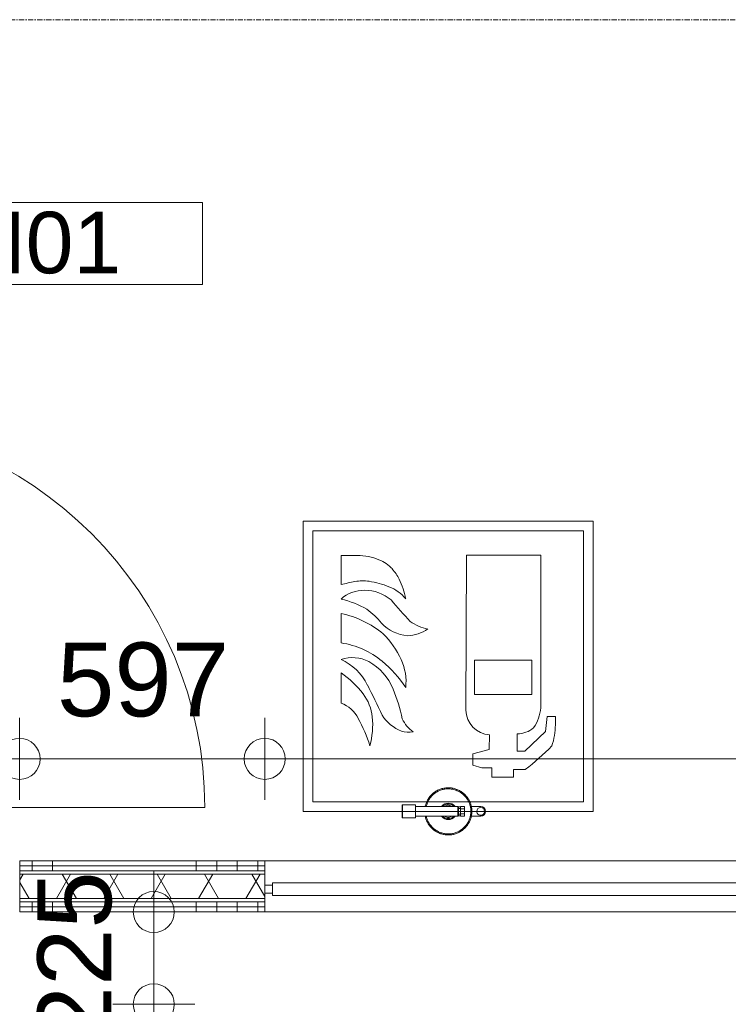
# Model space of a CAD drawing. Header units: millimetres. Extents: x 522 to 75900, y -25803 to 58941.
# Tile 109 of 134: x 44515 to 46243, y 20200 to 22600. Entities that reach past the tile are written whole.
import ezdxf

# ---------------------------------------------------------------- set-up
doc = ezdxf.new("R2010")
doc.units = ezdxf.units.MM
for name, pattern in [('Dash', [6.35, 3.175, -3.175]), ('Dot', [4.7625, 0, -4.7625]), ('Grid Line', [22.225, 12.7, -3.175, 3.175, -3.175])]:
    doc.linetypes.add(name, pattern=pattern)
for name, color, linetype, lineweight in [('00_Algemeen', 7, 'Dot', 9), ('00_Algemeen-100', 7, 'Continuous', 9), ('22_Metselwerk', 7, 'Continuous', 9), ('30_Kozijnen-ramen-deuren', 7, 'Continuous', 9), ('34_Beglazing', 7, 'Continuous', 18)]:
    doc.layers.add(name, color=color, linetype=linetype, lineweight=lineweight)
doc.layers.add('51_Binnenriolering', color=7, linetype='Continuous', lineweight=18, true_color=0x7f7f7f)
doc.styles.add('Arial', font='arial.ttf', dxfattribs={"height": 180})
doc.styles.add('Arial_3', font='arial.ttf', dxfattribs={"height": 150})
doc.dimstyles.new('1_8mm_continuous_mm_zwart', dxfattribs={"dimscale": 304.8, "dimtxt": 183.646692, "dimasz": 0.328084, "dimexe": 0.328084, "dimexo": 0.0625, "dimgap": 0.164042, "dimtad": 1, "dimdec": 0, "dimzin": 0, "dimdsep": 46, "dimtxsty": 'Arial', "dimblk1": 'DOTBLANK', "dimblk2": 'DOTBLANK', "dimsah": 1, "dimcen": 0.09, "dimdle": 0.328084, "dimazin": 0, "dimtfac": 1, "dimtdec": 4, "dimtix": 1, "dimtmove": 0, "dimatfit": 3, "dimfxl": 0.328084, "dimfxlon": 1, "dimtvp": 1, "dimtolj": 1, "dimtzin": 0, "dimarcsym": 2})
doc.dimstyles.new('1_8mm_continuous_mm_zwart_3', dxfattribs={"dimscale": 304.8, "dimtxt": 183.646692, "dimasz": 0.328084, "dimexe": 0.328084, "dimexo": 0.0625, "dimgap": 0.164042, "dimtad": 1, "dimdec": 0, "dimzin": 0, "dimdsep": 46, "dimtxsty": 'Arial', "dimblk1": 'DOTBLANK', "dimblk2": 'DOTBLANK', "dimsah": 1, "dimcen": 0.09, "dimdle": 0.328084, "dimazin": 0, "dimtfac": 1, "dimtdec": 4, "dimtix": 1, "dimtmove": 0, "dimatfit": 3, "dimfxl": 0.328084, "dimfxlon": 1, "dimtvp": 1, "dimtolj": 1, "dimtzin": 0, "dimarcsym": 2})
pattern_1 = [(270, (48595.25, 20550), (500, -3e-11), []), (270, (48545.25, 20550), (500, -3e-11), []), (270, (48495.25, 20550), (500, -3e-11), []), (270, (48445.25, 20550), (500, -3e-11), [])]

# ---------------------------------------------------------------- blocks, each defined once
blk = doc.blocks.new('NLRS_59_PF_UN_sproeischuimblusser_FS2_Ajax - BR1_Sproeischuimblusser_fs2 A_B_F vorstvrij-6259763-100 - Plattegrond - Begane grond')
at = {"layer": '51_Binnenriolering'}
for p, q in [((-55.7, 12), (-79, 12)), ((-39.8, 5.7), (-39.8, 11.5)), ((-39.8, 11.5), (-30, 11.5)), ((-39.8, -5.8), (-39.8, 5.7)), ((-39.8, 5.7), (-30, 5.7)), ((-24.7, 11), (-30, 11)), ((-30, 5.7), (-30, 11)), ((-23.7, 6.9), (-30, 6.9)), ((-30, 5.7), (-30, 4.4)), ((-30, 0), (-30, 5.5)), ((-24.7, 10.6), (-24.7, 0)), ((-24.7, 0), (-24.7, -10.6)), ((-24.3, 12), (-24.3, -12)), ((-24.3, 12), (-24.3, -12)), ((-23.9, 12), (-24.3, 12)), ((-24.3, 12), (-23.7, 12)), ((-24.3, -12), (-24.3, 12)), ((-23.7, 12), (79.5, 12)), ((-23.7, 12), (-23.7, -12)), ((79.5, 15.8), (106.5, 15.8)), ((79.5, -15.9), (79.5, 15.8)), ((106.5, 15.8), (111.4, 15.8)), ((111.1, 15.8), (112.2, 15.8)), ((111.4, -15.9), (111.4, 15.8)), ((112.3, -15.9), (112.3, 15.8)), ((112.3, 15.8), (112.3, 15.8)), ((-79, -12), (-55.7, -12)), ((-39.8, -11.6), (-39.8, -5.8)), ((-39.8, -5.8), (-30, -5.8)), ((-30, -11.6), (-39.8, -11.6)), ((-30, -5.5), (-30, 0)), ((-30, -4.4), (-30, -5.8)), ((-30, -11), (-30, -5.9)), ((-30, -7.1), (-23.7, -7.1)), ((-30, -11), (-24.7, -11)), ((-23.7, -12), (-24.3, -12)), ((-24.3, -12), (-23.9, -12)), ((79.5, -12), (-23.7, -12)), ((106.5, -15.9), (79.5, -15.9)), ((111.4, -15.9), (106.5, -15.9)), ((112.2, -15.9), (111.1, -15.9)), ((112.3, -15.9), (112.3, -15.9))]:
    blk.add_line(p, q, dxfattribs=at)
at = {"layer": '51_Binnenriolering', "flags": 128}
for points in [[(56.2, 12), (55.9, 13.7), (55.3, 15.9), (54.6, 18.1), (53.8, 20.3), (53, 22.4), (52, 24.5), (51, 26.6), (49.9, 28.6), (48.7, 30.5), (47.5, 32.5), (46.1, 34.3), (44.7, 36.2), (43.2, 37.9), (41.7, 39.6), (40.1, 41.2), (38.4, 42.8), (36.6, 44.3), (34.8, 45.7), (33, 47.1), (31.1, 48.4), (29.1, 49.6), (27.1, 50.7), (25.1, 51.8), (23, 52.7), (20.8, 53.6), (18.7, 54.4), (16.5, 55.1), (14.3, 55.7), (12, 56.2), (9.8, 56.7), (7.5, 57), (5.2, 57.3), (2.9, 57.4), (0.6, 57.5), (-1.7, 57.5), (-4, 57.4), (-6.3, 57.2), (-8.5, 56.9), (-10.8, 56.5), (-13.1, 56), (-15.3, 55.4), (-17.5, 54.8), (-19.7, 54), (-21.8, 53.2), (-23.9, 52.3), (-26, 51.3), (-28, 50.2), (-30, 49), (-32, 47.8), (-33.8, 46.5), (-35.7, 45.1), (-37.4, 43.6), (-39.2, 42.1), (-40.8, 40.5), (-42.4, 38.8), (-43.9, 37.1), (-45.4, 35.3), (-46.7, 33.5), (-48, 31.6), (-49.3, 29.6), (-50.4, 27.6), (-51.5, 25.6), (-52.5, 23.5), (-53.4, 21.4), (-54.2, 19.3), (-54.9, 17.1), (-55.5, 14.9), (-56.1, 12.6), (-56.6, 10.4), (-56.9, 8.1), (-57.2, 5.8), (-57.4, 3.5), (-57.5, 1.2), (-57.5, 0)], [(53.4, 13.1), (52.9, 15.2), (52.2, 17.3), (51.5, 19.4), (50.7, 21.4), (49.8, 23.4), (48.8, 25.4), (47.7, 27.3), (46.6, 29.2), (45.4, 31.1), (44.1, 32.8), (42.8, 34.6), (41.3, 36.3), (39.9, 37.9), (38.3, 39.5), (36.7, 41), (35, 42.4), (33.3, 43.8), (31.5, 45.1), (29.7, 46.3), (27.8, 47.4), (25.9, 48.5), (24, 49.5), (22, 50.4), (19.9, 51.3), (17.9, 52), (15.8, 52.7), (13.6, 53.3), (11.5, 53.8), (9.3, 54.2), (7.2, 54.5), (5, 54.8), (2.8, 54.9), (0.6, 55), (-1.6, 55), (-3.8, 54.9), (-6, 54.7), (-8.2, 54.4), (-10.3, 54), (-12.5, 53.6), (-14.6, 53), (-16.7, 52.4), (-18.8, 51.7), (-20.9, 50.9), (-22.9, 50), (-24.9, 49.1), (-26.8, 48), (-28.7, 46.9), (-30.6, 45.7), (-32.4, 44.5), (-34.1, 43.1), (-35.8, 41.7), (-37.5, 40.3), (-39, 38.7), (-40.6, 37.2), (-42, 35.5), (-43.4, 33.8), (-44.7, 32), (-46, 30.2), (-47.1, 28.4), (-48.2, 26.4), (-49.2, 24.5), (-50.2, 22.5), (-51, 20.5), (-51.8, 18.4), (-52.5, 16.3), (-53.1, 14.2), (-53.7, 12.1), (-54.1, 9.9), (-54.4, 7.8), (-54.7, 5.6), (-54.9, 3.4), (-55, 1.2), (-55, 0)], [(-57.5, 0), (-57.5, -2.3), (-57.3, -4.6), (-57.1, -6.9), (-56.8, -9.2), (-56.4, -11.4), (-55.9, -13.7), (-55.3, -15.9), (-54.6, -18.1), (-53.8, -20.3), (-53, -22.4), (-52, -24.5), (-51, -26.6), (-49.9, -28.6), (-48.7, -30.5), (-47.5, -32.5), (-46.1, -34.3), (-44.7, -36.2), (-43.2, -37.9), (-41.7, -39.6), (-40.1, -41.2), (-38.4, -42.8), (-36.6, -44.3), (-34.8, -45.7), (-33, -47.1), (-31.1, -48.4), (-29.1, -49.6), (-27.1, -50.7), (-25.1, -51.8), (-23, -52.7), (-20.8, -53.6), (-18.7, -54.4), (-16.5, -55.1), (-14.3, -55.7), (-12, -56.2), (-9.8, -56.7), (-7.5, -57), (-5.2, -57.3), (-2.9, -57.4), (-0.6, -57.5), (1.7, -57.5), (4, -57.4), (6.3, -57.2), (8.5, -56.9), (10.8, -56.5), (13.1, -56), (15.3, -55.4), (17.5, -54.8), (19.7, -54), (21.8, -53.2), (23.9, -52.3), (26, -51.3), (28, -50.2), (30, -49), (32, -47.8), (33.8, -46.5), (35.7, -45.1), (37.4, -43.6), (39.2, -42.1), (40.8, -40.5), (42.4, -38.8), (43.9, -37.1), (45.4, -35.3), (46.7, -33.5), (48, -31.6), (49.3, -29.6), (50.4, -27.6), (51.5, -25.6), (52.5, -23.5), (53.4, -21.4), (54.2, -19.3), (54.9, -17.1), (55.5, -14.9), (56.1, -12.6)], [(-55, 0), (-55, -2.2), (-54.8, -4.4), (-54.6, -6.6), (-54.3, -8.8), (-53.9, -10.9), (-53.4, -13.1), (-52.9, -15.2), (-52.2, -17.3), (-51.5, -19.4), (-50.7, -21.4), (-49.8, -23.4), (-48.8, -25.4), (-47.7, -27.3), (-46.6, -29.2), (-45.4, -31.1), (-44.1, -32.8), (-42.8, -34.6), (-41.3, -36.3), (-39.9, -37.9), (-38.3, -39.5), (-36.7, -41), (-35, -42.4), (-33.3, -43.8), (-31.5, -45.1), (-29.7, -46.3), (-27.8, -47.4), (-25.9, -48.5), (-24, -49.5), (-22, -50.4), (-19.9, -51.3), (-17.9, -52), (-15.8, -52.7), (-13.6, -53.3), (-11.5, -53.8), (-9.3, -54.2), (-7.2, -54.5), (-5, -54.8), (-2.8, -54.9), (-0.6, -55), (1.6, -55), (3.8, -54.9), (6, -54.7), (8.2, -54.4), (10.3, -54), (12.5, -53.6), (14.6, -53), (16.7, -52.4), (18.8, -51.7), (20.9, -50.9), (22.9, -50), (24.9, -49.1), (26.8, -48), (28.7, -46.9), (30.6, -45.7), (32.4, -44.5), (34.1, -43.1), (35.8, -41.7), (37.5, -40.3), (39, -38.7), (40.6, -37.2), (42, -35.5), (43.4, -33.8), (44.7, -32), (46, -30.2), (47.1, -28.4), (48.2, -26.4), (49.2, -24.5), (50.2, -22.5), (51, -20.5), (51.8, -18.4), (52.5, -16.3), (53.1, -14.2), (53.7, -12.1)]]:
    blk.add_lwpolyline(points, dxfattribs=at)
at = {"layer": '51_Binnenriolering'}
for centre, radius, start, end in [((0, 0), 55, 31.0749, 64.2857), ((0, 0), 55, 121.3141, 128.5714), ((-79, 0), 12, 90, 270), ((-79, 0), 9.6, 360, 180), ((-79, 0), 9.6, 180, 360), ((0, 0), 57, 167.8468, 175.4524), ((0, 0), 20, 38.1838, 141.8162), ((0, 0), 17.8, 42.4521, 135.5836), ((0, 0), 14.8, 59.1784, 118.1936), ((0, 0), 14.8, 83.8486, 97.5517), ((0, 0), 57, 184.5476, 192.1532), ((0, 0), 20, 218.1838, 321.8162), ((0, 0), 17.8, 224.4616, 317.6359), ((0, 0), 14.8, 242.1454, 300.8652), ((0, 0), 14.8, 262.7156, 276.3651), ((0, 0), 55, 211.0749, 244.2857), ((0, 0), 55, 301.3141, 308.5714)]:
    blk.add_arc(centre, radius, start, end, dxfattribs=at)
blk = doc.blocks.new('FRA-ULC-R12-W-UO_installatie_R20_rvt-1-100 - Plattegrond - Begane grond')
at = {"layer": '00_Algemeen', "color": 8, "linetype": 'Continuous', "lineweight": 18, "true_color": 0x7f7f7f}
for p, q in [((45913.6, 21377.4), (45206.4, 21377.4)), ((45206.4, 21377.4), (45206.4, 20670.3)), ((45913.6, 21377.4), (45206.4, 21377.4)), ((45206.4, 21377.4), (45206.4, 20670.3)), ((45913.6, 20670.3), (45913.6, 21377.4)), ((45913.6, 20670.3), (45913.6, 21377.4)), ((45230, 21353.9), (45230, 20693.9)), ((45890, 21353.9), (45230, 21353.9)), ((45890, 21353.9), (45230, 21353.9)), ((45230, 21353.9), (45230, 20693.9)), ((45890, 20693.9), (45890, 21353.9)), ((45890, 20693.9), (45890, 21353.9)), ((45298.8, 21223.3), (45298.8, 21294.1)), ((45298.8, 21294.1), (45338.6, 21293.9)), ((45604.6, 21294.4), (45602.9, 20916.9)), ((45785.8, 21294.4), (45604.6, 21294.4)), ((45785.8, 20922.8), (45785.8, 21294.4)), ((45785.8, 21282.5), (45785.8, 20922.8)), ((45298.8, 21152.6), (45298.8, 21080.8)), ((45624, 20955.3), (45624, 21038.8)), ((45624, 21038.8), (45763.6, 21038.8)), ((45763.6, 21038.8), (45763.6, 20955.3)), ((45298.8, 21007.7), (45298.8, 20934)), ((45763.6, 20955.3), (45624, 20955.3)), ((45801, 20901.2), (45797, 20865.3)), ((45821, 20901.7), (45801, 20901.2)), ((45821, 20881), (45821, 20901.7)), ((45660.4, 20856.6), (45660, 20821.2)), ((45728.1, 20816.7), (45728.1, 20859.5)), ((45797, 20865.3), (45747, 20816.7)), ((45660, 20821.2), (45620.2, 20810.8)), ((45620.2, 20810.8), (45620.2, 20782.7)), ((45747, 20816.7), (45728.1, 20816.7)), ((45620.2, 20782.7), (45642.2, 20776.5)), ((45642.2, 20776.5), (45666.4, 20776)), ((45666.4, 20776), (45666.4, 20753.3)), ((45719.4, 20753.3), (45719.4, 20772.4)), ((45719.4, 20772.4), (45747.4, 20772.4)), ((45666.4, 20753.3), (45719.4, 20753.3)), ((45230, 20693.9), (45890, 20693.9)), ((45560, 20670.3), (45206.4, 20670.3)), ((45560, 20670.3), (45913.6, 20670.3))]:
    blk.add_line(p, q, dxfattribs=at)
for centre, radius, start, end in [((45337.7, 21150.2), 143.7, 68.22, 89.6653), ((45358.5, 21202.1), 87.9, 42.158, 68.22), ((45344.4, 21189.3), 106.8, 25.9489, 42.158), ((45820.7, 18866), 2414.4, 101.6639, 102.4834), ((45351.7, 21137.8), 94.6, 80.669, 101.6639), ((45329, 20999.8), 234.5, 68.3712, 80.669), ((45377, 21120.8), 104.3, 40.6345, 68.3712), ((45271.3, 21153.8), 188.1, 10.7165, 25.9489), ((45353.8, 21127.6), 81.6, 88.5064, 132.4329), ((45357.4, 21113), 96.1, 49.016, 90.8706), ((45238.1, 20942.6), 252.7, 60.6852, 76.0956), ((46818.1, 22395.7), 1848.7, 220.8878, 223.0605), ((45250.2, 20921.4), 236.3, 50.3414, 78.1285), ((45245.6, 21004.1), 196.7, 39.5094, 53.7918), ((45469, 21195.2), 97.3, 222.6407, 264.9372), ((45529.6, 21217.5), 104.6, 233.47, 259.0923), ((45253.3, 20952.7), 210.9, 24.4727, 45.5488), ((45456.3, 21192.5), 94.3, 272.4634, 304.5546), ((45269.8, 20881.4), 201.6, 50.1543, 81.7109), ((45326.1, 20956.8), 88.3, 62.9147, 108.0051), ((45239.3, 20915.8), 138.5, 27.0333, 64.5341), ((45301.4, 20918.2), 134, 22.062, 61.038), ((45208.1, 20807.5), 297.8, 33.5886, 50.1543), ((45327.1, 20986.3), 129.9, 353.7833, 24.4727), ((45173.3, 20822.7), 223.5, 36.8142, 55.837), ((44196.2, 20366.3), 1317.5, 24.1114, 27.6998), ((45263.7, 20888.4), 111.8, 6.1835, 37.64), ((45006.5, 20800), 451.7, 12.2363, 21.9004), ((45272, 20862.3), 76.6, 27.0072, 69.4925), ((45485, 20961.2), 103.3, 213.2742, 247.6098), ((45665.8, 20919.2), 62.9, 182.0861, 265.0559), ((45685.5, 20930.8), 100.2, 325.515, 355.4113), ((45080.5, 20747.2), 299.8, 16.0245, 29.9768), ((45178.5, 20882.2), 197.2, 344.6565, 5.302), ((45517.2, 20927.4), 76.1, 204.567, 235.7421), ((45673.4, 20880), 147.6, 340.1484, 0.3939), ((45462.6, 20928.5), 65.1, 254.929, 280.4157), ((45729.3, 20918.1), 58.6, 268.8087, 311.3196), ((45442.9, 21181.5), 510, 306.6661, 316.4102)]:
    blk.add_arc(centre, radius, start, end, dxfattribs=at)
at = {"color": 8, "lineweight": 18, "true_color": 0x7f7f7f, "rotation": 180}
blk.add_blockref('NLRS_59_PF_UN_sproeischuimblusser_FS2_Ajax - BR1_Sproeischuimblusser_fs2 A_B_F vorstvrij-6259763-100 - Plattegrond - Begane grond', (45560, 20670.3), dxfattribs=at)
blk = doc.blocks.new('32_QS - 26_47_6825 x 1300mm-8760805-100 - Plattegrond - Begane grond')
at = {"layer": '30_Kozijnen-ramen-deuren', "lineweight": 18}
for p, q in [((-5919.05, 2.75), (-5938.1, 2.75)), ((-5938.1, 2.75), (-5938.1, -16.3)), ((-5919.05, -16.3), (-5919.05, 2.75)), ((-5938.1, -16.3), (-5919.05, -16.3))]:
    blk.add_line(p, q, dxfattribs=at)
at = {"layer": '34_Beglazing'}
for p, q in [((867.85, 8.7), (-5919.05, 8.7)), ((-5919.05, 8.7), (-5919.05, -22.25)), ((-5919.05, -22.25), (867.85, -22.25))]:
    blk.add_line(p, q, dxfattribs=at)
blk = doc.blocks.new('32_d_Binnendeur_PR_Beglaasd - D4-8899255-100 - Plattegrond - Begane grond')
at = {"layer": '34_Beglazing', "lineweight": 9, "true_color": 0xc0c0c0}
h = blk.add_hatch(dxfattribs=at)
h.set_pattern_fill('FP_374', color=9, style=0, pattern_type=2)
h.set_pattern_definition([(315, (-19635.5, 43985.1), (1060.66, 1060.66), []), (315, (-19635.5, 43025.1), (1060.66, 1060.66), []), (315, (-19635.5, 42995.1), (1060.66, 1060.66), []), (315, (-19635.5, 42965.1), (1060.66, 1060.66), []), (315, (-19635.5, 42935.1), (1060.66, 1060.66), []), (315, (-19635.5, 42905.1), (1060.66, 1060.66), []), (315, (-19635.5, 42875.1), (1060.66, 1060.66), []), (315, (-19635.5, 42845.1), (1060.66, 1060.66), [])])
h.paths.add_polyline_path([(1044.5, -34.4), (1044.5, -37.4), (1129.5, -37.4), (1129.5, 22.6), (1074.5, 22.6), (1074.5, 14.6), (1059.5, 14.6), (1059.5, -29.4), (1069.5, -29.4), (1069.5, -34.4)], flags=0)
h.paths.add_polyline_path([(1913.5, -37.4), (1998.5, -37.4), (1998.5, -34.4), (1973.5, -34.4), (1973.5, -29.4), (1983.5, -29.4), (1983.5, 14.6), (1968.5, 14.6), (1968.5, 22.6), (1913.5, 22.6)], flags=0)
at = {"layer": '30_Kozijnen-ramen-deuren'}
for p, q in [((1059.5, 14.6), (1074.5, 14.6)), ((1059.5, -29.4), (1059.5, 14.6)), ((1074.5, 14.6), (1074.5, 22.6)), ((1074.5, 22.6), (1129.5, 22.6)), ((1129.5, 22.6), (1129.5, -37.4)), ((1129.5, 22.6), (1913.5, 22.6)), ((1913.5, -37.4), (1913.5, 22.6)), ((1913.5, 22.6), (1968.5, 22.6)), ((1968.5, 22.6), (1968.5, 14.6)), ((1968.5, 14.6), (1983.5, 14.6)), ((1983.5, 14.6), (1983.5, -29.4)), ((1044.5, -34.4), (1069.5, -34.4)), ((1044.5, -37.4), (1044.5, -34.4)), ((1044.5, -981.4), (1044.5, -37.4)), ((1129.5, -37.4), (1044.5, -37.4)), ((1069.5, -29.4), (1059.5, -29.4)), ((1069.5, -34.4), (1069.5, -29.4)), ((1913.5, -37.4), (1129.5, -37.4)), ((1913.5, -37.4), (1129.5, -37.4)), ((1998.5, -37.4), (1913.5, -37.4)), ((1973.5, -29.4), (1973.5, -34.4)), ((1983.5, -29.4), (1973.5, -29.4)), ((1973.5, -34.4), (1998.5, -34.4)), ((1976.2, -37.4), (1984.3, -37.4)), ((1998.5, -34.4), (1998.5, -37.4))]:
    blk.add_line(p, q, dxfattribs=at)
at = {"layer": '30_Kozijnen-ramen-deuren', "linetype": 'Dash'}
for p, q in [((1074.5, 22.6), (1069.5, 22.6)), ((1913.5, 22.6), (1135, 22.6)), ((1951.9, 22.6), (1959.7, 22.6)), ((1968.5, 22.6), (1973.5, 22.6)), ((1973.5, 22.6), (1968.5, 22.6))]:
    blk.add_line(p, q, dxfattribs=at)
at = {"layer": '30_Kozijnen-ramen-deuren'}
blk.add_arc((1044.5, -37.4), 944, 270, 0, dxfattribs=at)
at = {"layer": '34_Beglazing', "lineweight": 9}
for p, q in [((1129.5, 4.6), (1129.5, 14.6)), ((1129.5, 14.6), (1913.5, 14.6)), ((1913.5, 4.6), (1129.5, 4.6)), ((1913.5, 14.6), (1913.5, 4.6))]:
    blk.add_line(p, q, dxfattribs=at)
blk = doc.blocks.new('00_TAG-WA_wall tag_BAR - Type Mark_7x2-7455557-100 - Plattegrond - Begane grond')
at = {"layer": '00_Algemeen', "linetype": 'Continuous'}
blk.add_hatch(color=256, dxfattribs=at).paths.add_polyline_path([(0, -2), (-1, 0), (1, 0)], flags=0)
for p, q in [((-1, 7), (-1, 0)), ((1, 7), (-1, 7)), ((1, 0), (1, 7)), ((-1, 0), (1, 0)), ((1, 0), (-1, 0)), ((-1, 0), (0, -2)), ((0, -2), (1, 0))]:
    blk.add_line(p, q, dxfattribs=at)
blk = doc.blocks.new('DIMBLOCK330-100 - Plattegrond - Begane grond')
at = {"layer": '00_Algemeen-100', "transparency": 16777216}
for p, q in [((44842.1, 20525), (44842.1, 20200)), ((44942.1, 20425), (44742.1, 20425)), ((44842.1, 20425), (44942.1, 20425)), ((44742.1, 20200), (44942.1, 20200)), ((44842.1, 20200), (44742.1, 20200))]:
    blk.add_line(p, q, dxfattribs=at)
for centre in [(44842.1, 20425), (44842.1, 20200)]:
    blk.add_circle(centre, 50, dxfattribs=at)
at = {"layer": '00_Algemeen-100', "color": 0, "transparency": 16777216, "insert": (44558.4, 20104.8), "char_height": 180, "width": 498.389, "attachment_point": 1, "rotation": 90, "line_spacing_factor": 0.941778, "style": 'Arial'}
blk.add_mtext('225', dxfattribs=at)
blk = doc.blocks.new('_DotBlank')
at = {"color": 0, "linetype": 'ByBlock', "lineweight": -2}
blk.add_line((-0.5, 0), (-1, 0), dxfattribs=at)
blk.add_circle((0, 0), 0.5, dxfattribs=at)
blk = doc.blocks.new('DIMBLOCK331-100 - Plattegrond - Begane grond')
at = {"layer": '00_Algemeen-100', "transparency": 16777216}
for p, q in [((44742.1, 20200), (44942.1, 20200)), ((44842.1, 20200), (44742.1, 20200)), ((44842.1, 20200), (44842.1, 17800)), ((44742.1, 17800), (44942.1, 17800)), ((44842.1, 17800), (44742.1, 17800))]:
    blk.add_line(p, q, dxfattribs=at)
for centre in [(44842.1, 20200), (44842.1, 17800)]:
    blk.add_circle(centre, 50, dxfattribs=at)
at = {"layer": '00_Algemeen-100', "color": 0, "transparency": 16777216, "insert": (44558.4, 18723.1), "char_height": 180, "width": 664.518, "attachment_point": 1, "rotation": 90, "line_spacing_factor": 0.941778, "style": 'Arial'}
blk.add_mtext('2400', dxfattribs=at)
blk = doc.blocks.new('DIMBLOCK400-100 - Plattegrond - Begane grond')
at = {"layer": '00_Algemeen-100', "transparency": 16777216}
for p, q in [((44055, 20898.2), (44055, 20698.2)), ((44055, 20798.2), (44055, 20898.2)), ((44515, 20698.2), (44515, 20898.2)), ((44055, 20798.2), (44515, 20798.2)), ((44515, 20798.2), (44515, 20698.2))]:
    blk.add_line(p, q, dxfattribs=at)
for centre in [(44055, 20798.2), (44515, 20798.2)]:
    blk.add_circle(centre, 50, dxfattribs=at)
at = {"layer": '00_Algemeen-100', "color": 0, "transparency": 16777216, "insert": (44077.3, 21081.9), "char_height": 180, "width": 498.389, "attachment_point": 1, "line_spacing_factor": 0.941778, "style": 'Arial'}
blk.add_mtext('460', dxfattribs=at)
blk = doc.blocks.new('DIMBLOCK401-100 - Plattegrond - Begane grond')
at = {"layer": '00_Algemeen-100', "transparency": 16777216}
for p, q in [((44515, 20698.2), (44515, 20898.2)), ((45112.5, 20698.2), (45112.5, 20898.2)), ((44515, 20798.2), (45112.5, 20798.2)), ((44515, 20798.2), (44515, 20698.2)), ((45112.5, 20798.2), (45112.5, 20698.2))]:
    blk.add_line(p, q, dxfattribs=at)
for centre in [(44515, 20798.2), (45112.5, 20798.2)]:
    blk.add_circle(centre, 50, dxfattribs=at)
at = {"layer": '00_Algemeen-100', "color": 0, "transparency": 16777216, "insert": (44606.1, 21081.9), "char_height": 180, "width": 498.389, "attachment_point": 1, "line_spacing_factor": 0.941778, "style": 'Arial'}
blk.add_mtext('597', dxfattribs=at)
blk = doc.blocks.new('DIMBLOCK402-100 - Plattegrond - Begane grond')
at = {"layer": '00_Algemeen-100', "transparency": 16777216}
for p, q in [((45112.5, 20698.2), (45112.5, 20898.2)), ((51937.5, 20698.2), (51937.5, 20898.2)), ((45112.5, 20798.2), (51937.5, 20798.2)), ((45112.5, 20798.2), (45112.5, 20698.2)), ((51937.5, 20798.2), (51937.5, 20698.2))]:
    blk.add_line(p, q, dxfattribs=at)
for centre in [(45112.5, 20798.2), (51937.5, 20798.2)]:
    blk.add_circle(centre, 50, dxfattribs=at)
at = {"layer": '00_Algemeen-100', "color": 0, "transparency": 16777216, "insert": (48248.1, 21081.9), "char_height": 180, "width": 664.518, "attachment_point": 1, "line_spacing_factor": 0.941778, "style": 'Arial'}
blk.add_mtext('6825', dxfattribs=at)

msp = doc.modelspace()

# ---------------------------------------------------------------- hatches: boundary and pattern name
at = {"layer": '22_Metselwerk', "true_color": 0x808080}
h = msp.add_hatch(dxfattribs=at)
h.set_pattern_fill('FP_401', color=8, angle=-90, style=0, pattern_type=2)
h.set_pattern_definition(pattern_1)
h.paths.add_polyline_path([(44515.5, 20537.5), (45112.5, 20537.5), (45112.5, 20550), (44515.5, 20550)], flags=0)
h.paths.add_polyline_path([(51937.5, 20537.5), (53075, 20537.5), (53075, 20550), (51937.5, 20550)], flags=0)
h = msp.add_hatch(dxfattribs=at)
h.set_pattern_fill('FP_401', color=8, angle=-90, style=0, pattern_type=2)
h.set_pattern_definition(pattern_1)
h.paths.add_polyline_path([(44515.5, 20525), (45112.5, 20525), (45112.5, 20537.5), (44515.5, 20537.5)], flags=0)
h.paths.add_polyline_path([(51937.5, 20525), (53075, 20525), (53075, 20537.5), (51937.5, 20537.5)], flags=0)
at = {"layer": '22_Metselwerk'}
h = msp.add_hatch(dxfattribs=at)
h.set_pattern_fill('FP_2', color=256, angle=240, style=0, pattern_type=2)
h.set_pattern_definition([(60, (0, 0), (-86.60254, 50), []), (120, (0, 0), (-86.60254, -50), [])])
h.paths.add_polyline_path([(44515.5, 20457.5), (45112.5, 20457.5), (45112.5, 20517.5), (44515.5, 20517.5)], flags=0)
h.paths.add_polyline_path([(51937.5, 20457.5), (53075, 20457.5), (53075, 20517.5), (51937.5, 20517.5), (51937.5, 20471.2)], flags=0)
at = {"layer": '22_Metselwerk', "true_color": 0x808080}
h = msp.add_hatch(dxfattribs=at)
h.set_pattern_fill('FP_401', color=8, angle=-90, style=0, pattern_type=2)
h.set_pattern_definition(pattern_1)
h.paths.add_polyline_path([(44515.5, 20437.5), (45112.5, 20437.5), (45112.5, 20450), (44515.5, 20450)], flags=0)
h.paths.add_polyline_path([(51937.5, 20437.5), (53074, 20437.5), (53074, 20450), (51937.5, 20450)], flags=0)
h = msp.add_hatch(dxfattribs=at)
h.set_pattern_fill('FP_401', color=8, angle=-90, style=0, pattern_type=2)
h.set_pattern_definition(pattern_1)
h.paths.add_polyline_path([(44515.5, 20425), (45112.5, 20425), (45112.5, 20437.5), (44515.5, 20437.5)], flags=0)
h.paths.add_polyline_path([(51937.5, 20425), (53074, 20425), (53074, 20437.5), (51937.5, 20437.5)], flags=0)

# ---------------------------------------------------------------- linework, layer by layer
at = {"layer": '00_Algemeen', "color": 16, "linetype": 'Grid Line', "true_color": 0x800000}
msp.add_line((5086.3, 22600), (57181.4, 22600), dxfattribs=at)
at = {"layer": '22_Metselwerk'}
for p, q in [((44515.5, 20550), (44515.5, 20425)), ((44515.5, 20550), (53075, 20550)), ((45112.5, 20490.3), (45112.5, 20550)), ((45112.5, 20537.5), (44515.5, 20537.5)), ((45112.5, 20525), (44515.5, 20525)), ((45112.5, 20517.5), (44515.5, 20517.5)), ((45112.5, 20457.5), (44515.5, 20457.5)), ((45112.5, 20450), (44515.5, 20450)), ((45112.5, 20425), (45112.5, 20471.2)), ((45112.5, 20437.5), (44515.5, 20437.5)), ((53075, 20425), (44515.5, 20425))]:
    msp.add_line(p, q, dxfattribs=at)

# ---------------------------------------------------------------- block references
at = {"lineweight": 5}
msp.add_blockref('FRA-ULC-R12-W-UO_installatie_R20_rvt-1-100 - Plattegrond - Begane grond', (0, 0), dxfattribs=at)
at = {"layer": '00_Algemeen', "linetype": 'Continuous', "xscale": 99.99999999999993, "yscale": 99.99999999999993, "zscale": 99.99999999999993, "rotation": 270.0000000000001}
msp.add_blockref('00_TAG-WA_wall tag_BAR - Type Mark_7x2-7455557-100 - Plattegrond - Begane grond', (44261.2, 22054.7), dxfattribs=at)
at = {"layer": '30_Kozijnen-ramen-deuren', "rotation": 90}
msp.add_blockref('32_d_Binnendeur_PR_Beglaasd - D4-8899255-100 - Plattegrond - Begane grond', (43985.1, 19635.5), dxfattribs=at)
at = {"layer": '30_Kozijnen-ramen-deuren'}
msp.add_blockref('32_QS - 26_47_6825 x 1300mm-8760805-100 - Plattegrond - Begane grond', (51050.6, 20487.5), dxfattribs=at)

# ---------------------------------------------------------------- texts
at = {"layer": '00_Algemeen', "linetype": 'Continuous', "insert": (44355.2, 22131.8), "char_height": 150, "width": 505.063, "attachment_point": 1, "style": 'Arial_3'}
msp.add_mtext('M01', dxfattribs=at)

# ---------------------------------------------------------------- dimensions: what is measured, and where the dimension line sits
at = {"layer": '00_Algemeen', "linetype": 'Continuous'}
for base, p1, p2, override, picture, middle in [((44515, 20798.2), (44055, 20898.2), (44515, 20698.2), {"dimpost": '<>', "dimfxl": 501.597448}, 'DIMBLOCK400-100 - Plattegrond - Begane grond', (44285, 20940.1)), ((45112.5, 20798.1762886), (44515, 20698.1762886), (45112.5, 20698.1762886), {"dimpost": '<>', "dimfxl": 597.5}, 'DIMBLOCK401-100 - Plattegrond - Begane grond', (44813.75, 20940.0794269)), ((51937.5, 20798.2), (45112.5, 20698.2), (51937.5, 20698.2), {"dimpost": '<>', "dimfxl": 6825}, 'DIMBLOCK402-100 - Plattegrond - Begane grond', (48525, 20940.1))]:
    dim = msp.add_linear_dim(base=base, p1=p1, p2=p2, dimstyle='1_8mm_continuous_mm_zwart_3', override=override, dxfattribs=at)
    dim.commit()
    dim.dimension.update_dxf_attribs({"geometry": picture, "text_midpoint": middle})
for base, p1, p2, override, picture, middle in [((44842.1, 20200), (44942.1, 20425), (44742.1, 20200), {"dimpost": '<>', "dimfxl": 301.039909}, 'DIMBLOCK330-100 - Plattegrond - Begane grond', (44700.2, 20312.5)), ((44842.1, 17800), (44742.1, 20200), (44742.1, 17800), {"dimpost": '<>', "dimfxl": 2400}, 'DIMBLOCK331-100 - Plattegrond - Begane grond', (44700.2, 19000))]:
    dim = msp.add_linear_dim(base=base, p1=p1, p2=p2, angle=90, dimstyle='1_8mm_continuous_mm_zwart', override=override, dxfattribs=at)
    dim.commit()
    dim.dimension.update_dxf_attribs({"geometry": picture, "text_midpoint": middle})

doc.saveas('drawing.dxf')
